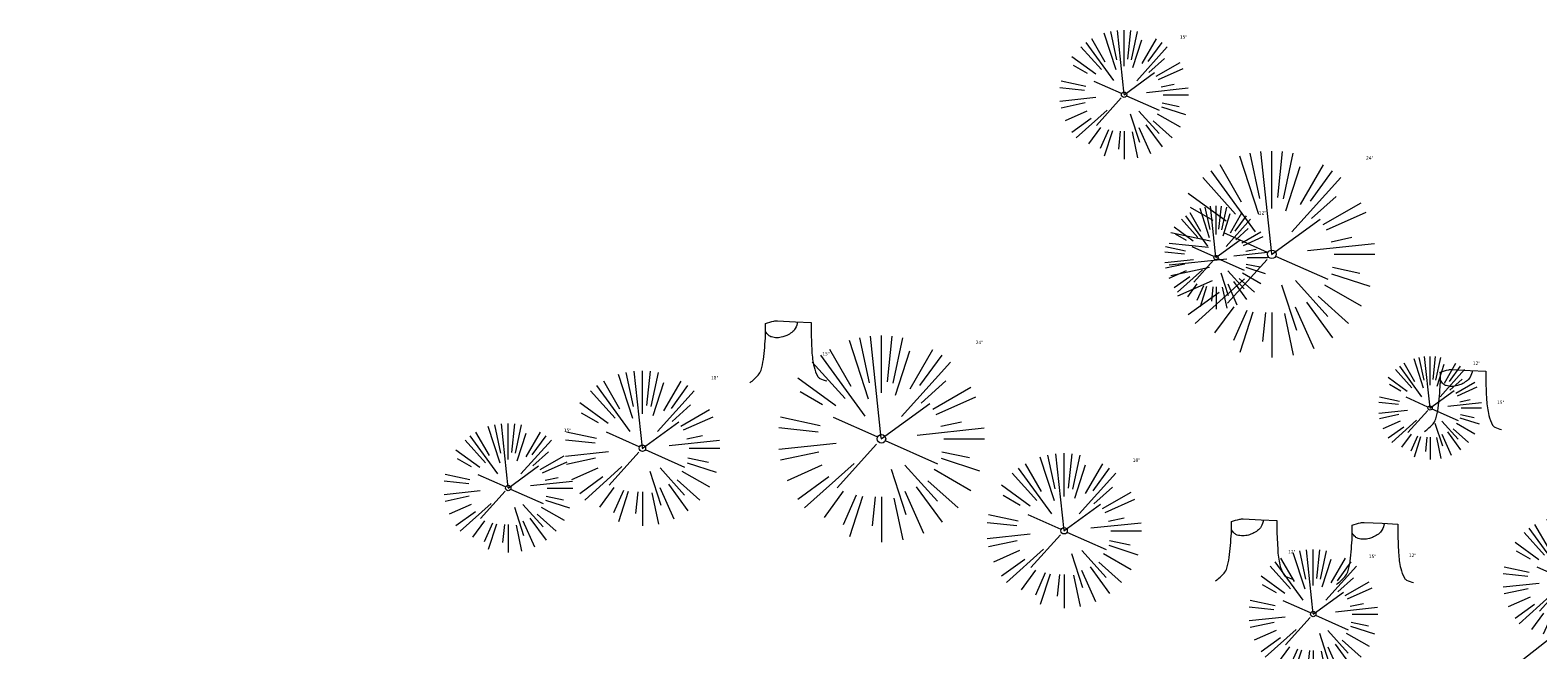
# Model space of a CAD drawing. Header units: feet. Extents: x 1133447 to 1140710, y 647622 to 649877.
# Tile 41 of 84: x 1134542 to 1134717, y 649297 to 649369. Entities that reach past the tile are written whole.
import ezdxf
from ezdxf.lldxf.tags import DXFTag

# ---------------------------------------------------------------- set-up
doc = ezdxf.new("R2010")
doc.units = ezdxf.units.FT
doc.header["$MEASUREMENT"] = 0
doc.layers.add('G-XREF', color=7, linetype='Continuous')
for name, color, linetype, lineweight in [('V-SITE-VEGE', 8, 'Continuous', 18), ('V-SITE-VEGE-TEXT', 8, 'Continuous', 18), ('V-UTIL-POWR-LINE-UNDR', 8, 'EXIST_PROP POWER UNDERGROUND LINE 1', 15)]:
    doc.layers.add(name, color=color, linetype=linetype, lineweight=lineweight)
doc.styles.add('SEI-Dim & Leader', font='tahoma.ttf')
doc.styles.get("Standard").update_dxf_attribs({"font": 'arial.ttf'})
tags = doc.linetypes.add('EXIST_PROP POWER UNDERGROUND LINE 1', pattern='A,1.5,-0.2,["P-UG",Standard,S=0.08,R=0,X=-0.1,Y=-0.04],-0.3', length=2).pattern_tags.tags
tags[6] = DXFTag(74, 10)

# ---------------------------------------------------------------- blocks, each defined once
blk = doc.blocks.new('V-SITE-VEGE-Coniferious Tree 2')
at = {"color": 0, "linetype": 'ByBlock'}
for p, q in [((-0.0626, 0.1926), (-0.1545, 0.4755)), ((-0.0575, 0.2704), (-0.104, 0.4891)), ((-0.0003, 0.0026), (-0.0523, 0.4973)), ((0, 0.2219), (0, 0.5)), ((0.0289, 0.2753), (0.0522, 0.4973)), ((0.0572, 0.2693), (0.1039, 0.4891)), ((-0.1757, 0.1951), (-0.3346, 0.3716)), ((-0.0791, 0.1089), (-0.2939, 0.4045)), ((-0.146, 0.2528), (-0.25, 0.433)), ((0.0685, 0.211), (0.1382, 0.4256)), ((0.0978, 0.1086), (0.3345, 0.3716)), ((0.1391, 0.2411), (0.25, 0.433)), ((0.1869, 0.2573), (0.2939, 0.4045)), ((-0.2201, 0.1599), (-0.4046, 0.2939)), ((-0.2844, 0.1642), (-0.3931, 0.227)), ((0.192, 0.1729), (0.3116, 0.2806)), ((0.2488, 0.1436), (0.433, 0.25)), ((-0.0009, -0.0007), (0.235, 0.1707)), ((0.2659, 0.1184), (0.4568, 0.2034)), ((-0.2961, 0.0629), (-0.4891, 0.1039)), ((-0.0199, 0.0089), (-0.2319, 0.1032)), ((0.2873, 0.0611), (0.3885, 0.0826)), ((-0.306, 0.0322), (-0.4973, 0.0523)), ((0.1731, 0.0182), (0.4972, 0.0523)), ((0.3025, 0), (0.5, 0)), ((-0.2183, -0.0229), (-0.4973, -0.0523)), ((-0.3022, -0.0642), (-0.4891, -0.1039)), ((-0.023, -0.0255), (-0.2138, -0.2374)), ((0.0185, -0.0083), (0.272, -0.1211)), ((0.2936, -0.0624), (0.4274, -0.0908)), ((-0.2881, -0.1283), (-0.4568, -0.2034)), ((-0.132, -0.1189), (-0.3716, -0.3346)), ((0.1144, -0.1271), (0.2718, -0.3019)), ((0.2891, -0.094), (0.4755, -0.1545)), ((-0.2545, -0.1849), (-0.4046, -0.2939)), ((0.0478, -0.1473), (0.1192, -0.3671)), ((0.2254, -0.2029), (0.3716, -0.3346)), ((0.2555, -0.1475), (0.433, -0.25)), ((-0.1843, -0.2536), (-0.2767, -0.3808)), ((-0.1214, -0.2725), (-0.1856, -0.4168)), ((-0.091, -0.2799), (-0.1545, -0.4755)), ((-0.0297, -0.2818), (-0.0443, -0.4216)), ((0, -0.2818), (0, -0.5)), ((0.061, -0.2873), (0.1039, -0.4891)), ((0.1131, -0.2541), (0.2033, -0.4568)), ((0.1689, -0.2325), (0.2939, -0.4045))]:
    blk.add_line(p, q, dxfattribs=at)
blk.add_circle((0, 0), 0.0208)
blk = doc.blocks.new('V-SITE-VEGE-Stump')
for points in [[(-0.1229, -0.0143, 0.052613), (-0.0986, 0.0077, 0.106195), (-0.0905, 0.0219, 0.044862), (-0.0837, 0.0527, 0.020074), (-0.0776, 0.1229, 0.011675), (-0.0773, 0.1364, 0.007866), (-0.0776, 0.1565)], [(-0.0776, 0.1565, -0.027668), (-0.0534, 0.1634, -0.067978), (-0.0432, 0.1643), (0.0086, 0.1616), (0.054, 0.1591)], [(0.0151, 0.1613, -0.082864), (0.0081, 0.142, -0.111324), (-0.0021, 0.1306, -0.039313), (-0.0159, 0.1223, -0.049197), (-0.028, 0.1177, -0.066002), (-0.0447, 0.1155, -0.070187), (-0.0604, 0.1177, -0.114859), (-0.0685, 0.1223, -0.075938), (-0.0773, 0.1332)], [(0.054, 0.1591, 0.004334), (0.0538, 0.1369, 0.008344), (0.054, 0.1254), (0.0561, 0.0762, 0.046252), (0.0624, 0.0317, 0.069625), (0.0733, 0.0038, 0.149725), (0.0794, -0.002, 0.058523), (0.0992, -0.0091)]]:
    blk.add_lwpolyline(points, format="xyb")
blk = doc.blocks.new('C_XBASE-PACTOLA_02403811')
at = {"layer": 'V-UTIL-POWR-LINE-UNDR', "flags": 128}
blk.add_lwpolyline([(1134480.13, 648231.49), (1134495, 648496.17), (1134496.35, 648566.44), (1134464.63, 648641.53), (1134459.68, 648691.6), (1134473.79, 648747.28), (1134487.67, 648772.88), (1134492.62, 648802.57), (1134496.09, 648841.02), (1134500.8, 648860.32), (1134494.59, 648928.38), (1134495.61, 649027.12), (1134495.96, 649106.74), (1134599.22, 649131.5), (1134637.55, 649168.54), (1134656.34, 649214.88), (1134694.64, 649279.09), (1134746.48, 649319.73), (1134803.11, 649342.85), (1134848.62, 649349.48), (1134877.8, 649337.9), (1134908.97, 649315.13), (1134965.72, 649315.53), (1135021.66, 649297.83), (1135074.57, 649267.3), (1135109.81, 649210.95), (1135119.86, 649164.36), (1135144.6, 649102.15)], dxfattribs=at)
at = {"layer": 'V-SITE-VEGE'}
for name, p, xscale, yscale, zscale in [('V-SITE-VEGE-Coniferious Tree 2', (1134669.11, 649361.03), 14.99981880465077, 14.99981880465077, 14.99981880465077), ('V-SITE-VEGE-Stump', (1134630.55, 649328.13), 40.31522404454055, 40.31522404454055, 40.31522404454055), ('V-SITE-VEGE-Coniferious Tree 2', (1134613.11, 649319.94), 17.99978256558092, 17.99978256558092, 17.99978256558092), ('V-SITE-VEGE-Stump', (1134708.99, 649322.47), 40.31522404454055, 40.31522404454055, 40.31522404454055), ('V-SITE-VEGE-Coniferious Tree 2', (1134597.51, 649315.32), 14.99981880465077, 14.99981880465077, 14.99981880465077), ('V-SITE-VEGE-Coniferious Tree 2', (1134662.13, 649310.35), 17.99978256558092, 17.99978256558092, 17.99978256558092), ('V-SITE-VEGE-Stump', (1134684.7, 649305.11), 40.31522404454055, 40.31522404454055, 40.31522404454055), ('V-SITE-VEGE-Stump', (1134698.75, 649304.7), 40.31522404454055, 40.31522404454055, 40.31522404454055), ('V-SITE-VEGE-Coniferious Tree 2', (1134720.62, 649304.57), 14.99981880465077, 14.99981880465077, 14.99981880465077), ('V-SITE-VEGE-Coniferious Tree 2', (1134691.09, 649300.67), 14.99981880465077, 14.99981880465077, 14.99981880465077)]:
    blk.add_blockref(name, p, dxfattribs=dict(at, xscale=xscale, yscale=yscale, zscale=zscale))
at = {"layer": 'V-SITE-VEGE', "rotation": 8.537736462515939e-07}
for p, xscale, yscale, zscale in [((1134686.27, 649342.48), 23.99971008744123, 23.99971008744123, 23.99971008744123), ((1134679.79, 649342.1), 11.99985504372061, 11.99985504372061, 11.99985504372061), ((1134640.89, 649321.04), 23.99971008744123, 23.99971008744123, 23.99971008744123), ((1134704.67, 649324.62), 11.99985504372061, 11.99985504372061, 11.99985504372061)]:
    blk.add_blockref('V-SITE-VEGE-Coniferious Tree 2', p, dxfattribs=dict(at, xscale=xscale, yscale=yscale, zscale=zscale))
at = {"layer": 'V-SITE-VEGE-TEXT', "char_height": 0.4, "attachment_point": 7, "style": 'SEI-Dim & Leader'}
for s, insert in [('15"', (1134675.59, 649367.53)), ('24"', (1134697.23, 649353.48)), ('12"', (1134684.77, 649347.1)), ('24"', (1134651.86, 649332.04)), ('15"', (1134634.03, 649330.73)), ('12"', (1134709.66, 649329.62)), ('18"', (1134621.09, 649327.94)), ('15"', (1134712.47, 649325.07)), ('15"', (1134603.99, 649321.82)), ('18"', (1134670.11, 649318.35)), ('12"', (1134688.18, 649307.71)), ('15"', (1134697.57, 649307.17)), ('12"', (1134702.22, 649307.3))]:
    blk.add_mtext(s, dxfattribs=dict(at, insert=insert))

msp = doc.modelspace()

# ---------------------------------------------------------------- block references
at = {"layer": 'G-XREF'}
msp.add_blockref('C_XBASE-PACTOLA_02403811', (0, 0), dxfattribs=at)

doc.saveas('drawing.dxf')
